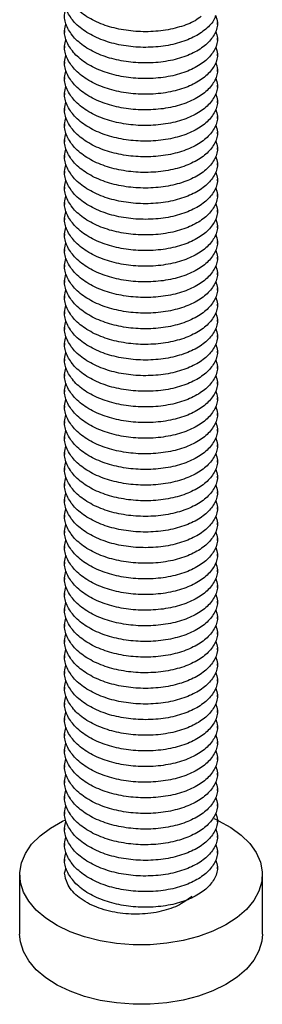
# Model space of a CAD drawing. Extents: x 62 to 779, y 269 to 530.
# Tile 7 of 8: x 705 to 737, y 269 to 397. Entities that reach past the tile are written whole.
import ezdxf

# ---------------------------------------------------------------- set-up
doc = ezdxf.new("R2010")
doc.units = 0
doc.header["$LTSCALE"] = 2
doc.layers.get('0').update_dxf_attribs({"linetype": 'CONTINUOUS'})

msp = doc.modelspace()

# ---------------------------------------------------------------- linework, layer by layer
at = {"color": 7, "linetype": 'CONTINUOUS'}
for p, q in [((731.324, 396.476), (731.324, 396.721)), ((711.324, 395.701), (711.324, 395.456)), ((731.324, 394.435), (731.324, 394.68)), ((711.324, 393.659), (711.324, 393.414)), ((731.324, 392.394), (731.324, 392.639)), ((711.324, 391.618), (711.324, 391.373)), ((711.324, 389.577), (711.324, 389.332)), ((731.324, 390.352), (731.324, 390.597)), ((731.324, 388.311), (731.324, 388.556)), ((711.324, 387.535), (711.324, 387.29)), ((731.324, 386.27), (731.324, 386.515)), ((711.324, 385.494), (711.324, 385.249)), ((731.324, 384.228), (731.324, 384.473)), ((711.324, 383.453), (711.324, 383.208)), ((731.324, 382.187), (731.324, 382.432)), ((711.324, 381.411), (711.324, 381.166)), ((711.324, 379.37), (711.324, 379.125)), ((731.324, 380.146), (731.324, 380.391)), ((731.324, 378.104), (731.324, 378.349)), ((711.324, 377.329), (711.324, 377.084)), ((731.324, 376.063), (731.324, 376.308)), ((711.324, 375.287), (711.324, 375.042)), ((731.324, 374.022), (731.324, 374.267)), ((711.324, 373.246), (711.324, 373.001)), ((731.324, 371.98), (731.324, 372.225)), ((711.324, 371.204), (711.324, 370.959)), ((711.324, 369.163), (711.324, 368.918)), ((731.324, 369.939), (731.324, 370.184)), ((731.324, 367.898), (731.324, 368.143)), ((711.324, 367.122), (711.324, 366.877)), ((731.324, 365.856), (731.324, 366.101)), ((711.324, 365.08), (711.324, 364.835)), ((731.324, 363.815), (731.324, 364.06)), ((711.324, 363.039), (711.324, 362.794)), ((731.324, 361.774), (731.324, 362.019)), ((711.324, 360.998), (711.324, 360.753)), ((731.324, 359.732), (731.324, 359.977)), ((711.324, 358.956), (711.324, 358.711)), ((731.324, 357.691), (731.324, 357.936)), ((711.324, 356.915), (711.324, 356.67)), ((711.324, 354.874), (711.324, 354.629)), ((731.324, 355.65), (731.324, 355.895)), ((731.324, 353.608), (731.324, 353.853)), ((711.324, 352.832), (711.324, 352.587)), ((731.324, 351.567), (731.324, 351.812)), ((711.324, 350.79), (711.324, 350.546)), ((731.324, 349.526), (731.324, 349.771)), ((711.324, 348.75), (711.324, 348.505)), ((731.324, 347.484), (731.324, 347.729)), ((711.324, 346.708), (711.324, 346.463)), ((711.324, 344.666), (711.324, 344.421)), ((731.324, 345.443), (731.324, 345.688)), ((731.324, 343.402), (731.324, 343.647)), ((711.324, 342.626), (711.324, 342.381)), ((731.324, 341.36), (731.324, 341.605)), ((711.324, 340.584), (711.324, 340.339)), ((731.324, 339.319), (731.324, 339.564)), ((711.324, 338.542), (711.324, 338.297)), ((731.324, 337.278), (731.324, 337.522)), ((711.324, 336.501), (711.324, 336.256)), ((711.324, 334.46), (711.324, 334.215)), ((731.324, 335.236), (731.324, 335.481)), ((731.324, 333.195), (731.324, 333.44)), ((711.324, 332.418), (711.324, 332.173)), ((731.324, 331.153), (731.324, 331.398)), ((711.324, 330.377), (711.324, 330.132)), ((731.324, 329.112), (731.324, 329.357)), ((711.324, 328.336), (711.324, 328.091)), ((731.324, 327.071), (731.324, 327.316)), ((711.324, 326.294), (711.324, 326.049)), ((731.324, 325.029), (731.324, 325.274)), ((711.324, 324.253), (711.324, 324.008)), ((731.324, 322.988), (731.324, 323.233)), ((711.324, 322.212), (711.324, 321.967)), ((711.324, 320.17), (711.324, 319.925)), ((731.324, 320.947), (731.324, 321.192)), ((731.324, 318.905), (731.324, 319.15)), ((711.324, 318.129), (711.324, 317.884)), ((731.324, 316.864), (731.324, 317.109)), ((711.324, 316.088), (711.324, 315.843)), ((731.324, 314.823), (731.324, 315.068)), ((711.324, 314.046), (711.324, 313.801)), ((731.324, 312.781), (731.324, 313.026)), ((711.324, 312.005), (711.324, 311.76)), ((711.324, 309.964), (711.324, 309.719)), ((731.324, 310.74), (731.324, 310.985)), ((731.324, 308.698), (731.324, 308.943)), ((711.324, 307.922), (711.324, 307.677)), ((731.324, 306.657), (731.324, 306.902)), ((711.324, 305.881), (711.324, 305.636)), ((731.324, 304.616), (731.324, 304.861)), ((711.324, 303.84), (711.324, 303.595)), ((731.324, 302.574), (731.324, 302.819)), ((711.324, 301.798), (711.324, 301.553)), ((711.324, 299.757), (711.324, 299.512)), ((731.324, 300.533), (731.324, 300.778)), ((731.324, 298.492), (731.324, 298.737)), ((711.324, 297.716), (711.324, 297.471)), ((711.324, 295.674), (711.324, 295.429)), ((731.324, 296.45), (731.324, 296.695)), ((731.324, 294.409), (731.324, 294.654)), ((711.324, 293.633), (711.324, 293.388)), ((730.866, 292.803), (731.27, 292.622)), ((731.324, 292.368), (731.324, 292.612)), ((711.324, 291.592), (711.324, 291.347)), ((731.324, 290.326), (731.324, 290.571)), ((711.324, 289.55), (711.324, 289.305)), ((731.324, 288.285), (731.324, 288.53)), ((711.324, 287.509), (711.324, 287.264)), ((705.449, 285.479), (705.449, 277.702)), ((711.33, 285.677), (711.515, 286.371)), ((731.324, 286.243), (731.324, 286.488)), ((737.199, 277.702), (737.199, 285.479))]:
    msp.add_line(p, q, dxfattribs=at)
at = {"color": 7, "linetype": 'CONTINUOUS', "flags": 128}
for points in [[(712.062, 278.036), (710.358, 278.853), (708.867, 279.798), (707.619, 280.855), (706.637, 282.001), (705.942, 283.215), (705.545, 284.472), (705.456, 285.75), (705.676, 287.022), (706.2, 288.264), (707.019, 289.452), (708.116, 290.563), (709.47, 291.575), (711.055, 292.468), (711.467, 292.663)], [(731.407, 292.558), (731.463, 292.531), (733.065, 291.648), (734.438, 290.644), (735.555, 289.54), (736.396, 288.358), (736.943, 287.119), (737.186, 285.848), (737.121, 284.57), (736.748, 283.31), (736.075, 282.091), (735.115, 280.939), (733.886, 279.876), (732.413, 278.921), (730.724, 278.094), (728.852, 277.41), (726.834, 276.884), (724.708, 276.525), (722.516, 276.341), (720.302, 276.334), (718.107, 276.505), (715.975, 276.851), (713.946, 277.364), (712.062, 278.036)], [(712.062, 270.259), (710.358, 271.075), (708.867, 272.021), (707.619, 273.077), (706.637, 274.223), (705.942, 275.437), (705.545, 276.695), (705.449, 277.702)], [(737.199, 277.702), (737.121, 276.792), (736.748, 275.532), (736.075, 274.314), (735.115, 273.162), (733.886, 272.098), (732.413, 271.143), (730.724, 270.316), (728.852, 269.633), (726.834, 269.107), (724.708, 268.748), (722.516, 268.563), (720.302, 268.556), (718.107, 268.727), (715.975, 269.073), (713.946, 269.587), (712.062, 270.259)]]:
    msp.add_lwpolyline(points, dxfattribs=at)
at = {"color": 7, "linetype": 'CONTINUOUS'}
for points, knots in [([(729.217, 397.553), (728.956, 397.355), (728.197, 396.781), (726.378, 396.097), (723.948, 395.588), (721.307, 395.484), (718.708, 395.764), (716.28, 396.421), (714.171, 397.442), (712.551, 398.751), (711.577, 400.231), (711.201, 401.585), (711.432, 402.408), (711.518, 402.713)], [0, 0, 0, 0, 0.0511305, 0.1486458, 0.2496124, 0.350579, 0.4480942, 0.5456095, 0.6465761, 0.7475427, 0.8450579, 0.9425732, 1, 1, 1, 1]), ([(731.055, 397.659), (731.035, 397.558), (730.919, 396.977), (730.04, 396.017), (728.483, 394.893), (726.393, 394.049), (723.944, 393.548), (721.308, 393.442), (718.708, 393.723), (716.28, 394.38), (714.171, 395.401), (712.551, 396.71), (711.577, 398.189), (711.201, 399.544), (711.432, 400.367), (711.518, 400.671)], [0, 0, 0, 0, 0.0182285, 0.1046241, 0.1880665, 0.2715088, 0.3579044, 0.4443001, 0.5277424, 0.6111848, 0.6975804, 0.783976, 0.8674184, 0.9508607, 1, 1, 1, 1]), ([(731.107, 397.631), (731.203, 397.336), (731.454, 396.564), (731.081, 395.296), (730.081, 393.972), (728.473, 392.852), (726.396, 392.007), (723.943, 391.507), (721.308, 391.401), (718.708, 391.682), (716.28, 392.338), (714.171, 393.359), (712.551, 394.669), (711.577, 396.148), (711.201, 397.503), (711.432, 398.325), (711.518, 398.63)], [0, 0, 0, 0, 0.0474329, 0.1244785, 0.2015242, 0.2759362, 0.3503482, 0.4273938, 0.5044395, 0.5788515, 0.6532634, 0.7303091, 0.8073547, 0.8817667, 0.9561787, 1, 1, 1, 1]), ([(731.107, 395.589), (731.203, 395.295), (731.454, 394.523), (731.081, 393.255), (730.081, 391.931), (728.473, 390.811), (726.396, 389.966), (723.943, 389.466), (721.308, 389.359), (718.708, 389.64), (716.28, 390.297), (714.171, 391.318), (712.551, 392.627), (711.577, 394.107), (711.201, 395.461), (711.432, 396.284), (711.518, 396.589)], [0, 0, 0, 0, 0.0474329, 0.1244785, 0.2015242, 0.2759362, 0.3503482, 0.4273938, 0.5044395, 0.5788515, 0.6532634, 0.7303091, 0.8073547, 0.8817667, 0.9561787, 1, 1, 1, 1]), ([(731.107, 393.548), (731.203, 393.254), (731.454, 392.482), (731.081, 391.213), (730.081, 389.89), (728.473, 388.769), (726.396, 387.925), (723.943, 387.424), (721.308, 387.318), (718.708, 387.599), (716.28, 388.256), (714.171, 389.277), (712.551, 390.586), (711.577, 392.065), (711.201, 393.42), (711.432, 394.242), (711.518, 394.547)], [0, 0, 0, 0, 0.0474329, 0.1244786, 0.2015242, 0.2759362, 0.3503482, 0.4273938, 0.5044395, 0.5788515, 0.6532634, 0.7303091, 0.8073548, 0.8817667, 0.9561787, 1, 1, 1, 1]), ([(731.107, 391.506), (731.203, 391.212), (731.454, 390.44), (731.081, 389.172), (730.081, 387.848), (728.473, 386.728), (726.396, 385.883), (723.943, 385.383), (721.308, 385.277), (718.708, 385.558), (716.28, 386.214), (714.171, 387.235), (712.551, 388.545), (711.577, 390.024), (711.201, 391.379), (711.432, 392.201), (711.518, 392.506)], [0, 0, 0, 0, 0.0474329, 0.1244785, 0.2015242, 0.2759362, 0.3503482, 0.4273938, 0.5044395, 0.5788515, 0.6532634, 0.7303091, 0.8073547, 0.8817667, 0.9561787, 1, 1, 1, 1]), ([(731.107, 389.465), (731.203, 389.171), (731.454, 388.399), (731.081, 387.131), (730.081, 385.807), (728.473, 384.687), (726.396, 383.842), (723.943, 383.342), (721.308, 383.235), (718.708, 383.516), (716.28, 384.173), (714.171, 385.194), (712.551, 386.503), (711.577, 387.983), (711.201, 389.337), (711.432, 390.16), (711.518, 390.465)], [0, 0, 0, 0, 0.0474329, 0.1244785, 0.2015242, 0.2759362, 0.3503482, 0.4273938, 0.5044395, 0.5788515, 0.6532634, 0.7303091, 0.8073547, 0.8817667, 0.9561787, 1, 1, 1, 1]), ([(731.107, 387.424), (731.203, 387.13), (731.454, 386.357), (731.081, 385.089), (730.081, 383.766), (728.473, 382.645), (726.396, 381.801), (723.943, 381.3), (721.308, 381.194), (718.708, 381.475), (716.28, 382.132), (714.171, 383.152), (712.551, 384.462), (711.577, 385.941), (711.201, 387.296), (711.432, 388.118), (711.518, 388.423)], [0, 0, 0, 0, 0.0474329, 0.1244786, 0.2015242, 0.2759362, 0.3503482, 0.4273938, 0.5044395, 0.5788515, 0.6532634, 0.7303091, 0.8073548, 0.8817667, 0.9561787, 1, 1, 1, 1]), ([(731.107, 385.382), (731.203, 385.088), (731.454, 384.316), (731.081, 383.048), (730.081, 381.724), (728.473, 380.604), (726.396, 379.759), (723.943, 379.259), (721.308, 379.152), (718.708, 379.434), (716.28, 380.09), (714.171, 381.111), (712.551, 382.421), (711.577, 383.9), (711.201, 385.255), (711.432, 386.077), (711.518, 386.382)], [0, 0, 0, 0, 0.0474329, 0.1244785, 0.2015242, 0.2759362, 0.3503482, 0.4273938, 0.5044395, 0.5788515, 0.6532634, 0.7303091, 0.8073547, 0.8817667, 0.9561787, 1, 1, 1, 1]), ([(731.107, 383.341), (731.203, 383.047), (731.454, 382.275), (731.081, 381.007), (730.081, 379.683), (728.473, 378.563), (726.396, 377.718), (723.943, 377.218), (721.308, 377.111), (718.708, 377.392), (716.28, 378.049), (714.171, 379.07), (712.551, 380.379), (711.577, 381.858), (711.201, 383.213), (711.432, 384.036), (711.518, 384.341)], [0, 0, 0, 0, 0.0474329, 0.1244785, 0.2015242, 0.2759362, 0.3503482, 0.4273938, 0.5044395, 0.5788515, 0.6532634, 0.7303091, 0.8073548, 0.8817667, 0.9561787, 1, 1, 1, 1]), ([(731.107, 381.3), (731.203, 381.006), (731.454, 380.233), (731.081, 378.965), (730.081, 377.642), (728.473, 376.521), (726.396, 375.677), (723.943, 375.176), (721.308, 375.07), (718.708, 375.351), (716.28, 376.008), (714.171, 377.028), (712.551, 378.338), (711.577, 379.817), (711.201, 381.172), (711.432, 381.994), (711.518, 382.299)], [0, 0, 0, 0, 0.0474329, 0.1244785, 0.2015242, 0.2759362, 0.3503482, 0.4273938, 0.5044395, 0.5788515, 0.6532634, 0.7303091, 0.8073548, 0.8817667, 0.9561787, 1, 1, 1, 1]), ([(731.107, 379.258), (731.203, 378.964), (731.454, 378.192), (731.081, 376.924), (730.081, 375.6), (728.473, 374.48), (726.396, 373.635), (723.943, 373.135), (721.308, 373.028), (718.708, 373.31), (716.28, 373.966), (714.171, 374.987), (712.551, 376.297), (711.577, 377.776), (711.201, 379.131), (711.432, 379.953), (711.518, 380.258)], [0, 0, 0, 0, 0.0474329, 0.1244785, 0.2015242, 0.2759362, 0.3503482, 0.4273938, 0.5044395, 0.5788515, 0.6532634, 0.7303091, 0.8073547, 0.8817667, 0.9561787, 1, 1, 1, 1]), ([(731.107, 377.217), (731.203, 376.923), (731.454, 376.151), (731.081, 374.883), (730.081, 373.559), (728.473, 372.439), (726.396, 371.594), (723.943, 371.094), (721.308, 370.987), (718.708, 371.268), (716.28, 371.925), (714.171, 372.946), (712.551, 374.255), (711.577, 375.734), (711.201, 377.089), (711.432, 377.912), (711.518, 378.216)], [0, 0, 0, 0, 0.0474329, 0.1244785, 0.2015242, 0.2759362, 0.3503482, 0.4273938, 0.5044395, 0.5788515, 0.6532634, 0.7303091, 0.8073548, 0.8817667, 0.9561787, 1, 1, 1, 1]), ([(731.107, 375.176), (731.203, 374.881), (731.454, 374.109), (731.081, 372.841), (730.081, 371.518), (728.473, 370.397), (726.396, 369.552), (723.943, 369.052), (721.308, 368.946), (718.708, 369.227), (716.28, 369.884), (714.171, 370.904), (712.551, 372.214), (711.577, 373.693), (711.201, 375.048), (711.432, 375.87), (711.518, 376.175)], [0, 0, 0, 0, 0.0474329, 0.1244785, 0.2015242, 0.2759362, 0.3503482, 0.4273938, 0.5044395, 0.5788515, 0.6532634, 0.7303091, 0.8073548, 0.8817667, 0.9561787, 1, 1, 1, 1]), ([(731.107, 373.134), (731.203, 372.84), (731.454, 372.068), (731.081, 370.8), (730.081, 369.476), (728.473, 368.356), (726.396, 367.511), (723.943, 367.011), (721.308, 366.904), (718.708, 367.186), (716.28, 367.842), (714.171, 368.863), (712.551, 370.173), (711.577, 371.652), (711.201, 373.006), (711.432, 373.829), (711.518, 374.134)], [0, 0, 0, 0, 0.0474329, 0.1244785, 0.2015242, 0.2759362, 0.3503482, 0.4273938, 0.5044395, 0.5788515, 0.6532634, 0.7303091, 0.8073547, 0.8817667, 0.9561787, 1, 1, 1, 1]), ([(731.107, 371.093), (731.203, 370.799), (731.454, 370.027), (731.081, 368.759), (730.081, 367.435), (728.473, 366.315), (726.396, 365.47), (723.943, 364.97), (721.308, 364.863), (718.708, 365.144), (716.28, 365.801), (714.171, 366.822), (712.551, 368.131), (711.577, 369.61), (711.201, 370.965), (711.432, 371.788), (711.518, 372.092)], [0, 0, 0, 0, 0.0474329, 0.1244785, 0.2015242, 0.2759362, 0.3503482, 0.4273938, 0.5044395, 0.5788515, 0.6532634, 0.7303091, 0.8073548, 0.8817667, 0.9561787, 1, 1, 1, 1]), ([(731.107, 369.052), (731.203, 368.757), (731.454, 367.985), (731.081, 366.717), (730.081, 365.393), (728.473, 364.273), (726.396, 363.428), (723.943, 362.928), (721.308, 362.822), (718.708, 363.103), (716.28, 363.759), (714.171, 364.78), (712.551, 366.09), (711.577, 367.569), (711.201, 368.924), (711.432, 369.746), (711.518, 370.051)], [0, 0, 0, 0, 0.0474329, 0.1244785, 0.2015242, 0.2759362, 0.3503482, 0.4273938, 0.5044395, 0.5788515, 0.6532634, 0.7303091, 0.8073548, 0.8817667, 0.9561787, 1, 1, 1, 1]), ([(731.107, 367.01), (731.203, 366.716), (731.454, 365.944), (731.081, 364.676), (730.081, 363.352), (728.473, 362.232), (726.396, 361.387), (723.943, 360.887), (721.308, 360.78), (718.708, 361.062), (716.28, 361.718), (714.171, 362.739), (712.551, 364.048), (711.577, 365.528), (711.201, 366.882), (711.432, 367.705), (711.518, 368.01)], [0, 0, 0, 0, 0.04743289, 0.12447855, 0.2015242, 0.27593619, 0.35034816, 0.42739382, 0.50443947, 0.57885146, 0.65326344, 0.7303091, 0.80735475, 0.88176673, 0.95617871, 1, 1, 1, 1]), ([(731.107, 364.969), (731.203, 364.675), (731.454, 363.903), (731.081, 362.634), (730.081, 361.311), (728.473, 360.191), (726.396, 359.346), (723.943, 358.846), (721.308, 358.739), (718.708, 359.02), (716.28, 359.677), (714.171, 360.698), (712.551, 362.007), (711.577, 363.486), (711.201, 364.841), (711.432, 365.664), (711.518, 365.968)], [0, 0, 0, 0, 0.0474329, 0.1244785, 0.2015242, 0.2759362, 0.3503482, 0.4273938, 0.5044395, 0.5788515, 0.6532634, 0.7303091, 0.8073547, 0.8817667, 0.9561787, 1, 1, 1, 1]), ([(731.107, 362.928), (731.203, 362.633), (731.454, 361.861), (731.081, 360.593), (730.081, 359.269), (728.473, 358.149), (726.396, 357.304), (723.943, 356.804), (721.308, 356.698), (718.708, 356.979), (716.28, 357.635), (714.171, 358.656), (712.551, 359.966), (711.577, 361.445), (711.201, 362.8), (711.432, 363.622), (711.518, 363.927)], [0, 0, 0, 0, 0.0474329, 0.1244785, 0.2015242, 0.2759362, 0.3503482, 0.4273938, 0.5044395, 0.5788515, 0.6532634, 0.7303091, 0.8073548, 0.8817667, 0.9561787, 1, 1, 1, 1]), ([(731.107, 360.886), (731.203, 360.592), (731.454, 359.82), (731.081, 358.552), (730.081, 357.228), (728.473, 356.108), (726.396, 355.263), (723.943, 354.763), (721.308, 354.656), (718.708, 354.937), (716.28, 355.594), (714.171, 356.615), (712.551, 357.924), (711.577, 359.404), (711.201, 360.758), (711.432, 361.581), (711.518, 361.886)], [0, 0, 0, 0, 0.0474329, 0.1244785, 0.2015242, 0.2759362, 0.3503482, 0.4273938, 0.5044395, 0.5788515, 0.6532634, 0.7303091, 0.8073547, 0.8817667, 0.9561787, 1, 1, 1, 1]), ([(731.107, 358.845), (731.203, 358.551), (731.454, 357.779), (731.081, 356.51), (730.081, 355.187), (728.473, 354.067), (726.396, 353.222), (723.943, 352.721), (721.308, 352.615), (718.708, 352.896), (716.28, 353.553), (714.171, 354.574), (712.551, 355.883), (711.577, 357.362), (711.201, 358.717), (711.432, 359.539), (711.518, 359.844)], [0, 0, 0, 0, 0.0474329, 0.1244785, 0.2015242, 0.2759362, 0.3503482, 0.4273938, 0.5044395, 0.5788515, 0.6532634, 0.7303091, 0.8073547, 0.8817667, 0.9561787, 1, 1, 1, 1]), ([(731.107, 356.804), (731.203, 356.509), (731.454, 355.737), (731.081, 354.469), (730.081, 353.145), (728.473, 352.025), (726.396, 351.18), (723.943, 350.68), (721.308, 350.574), (718.708, 350.855), (716.28, 351.511), (714.171, 352.532), (712.551, 353.842), (711.577, 355.321), (711.201, 356.676), (711.432, 357.498), (711.518, 357.803)], [0, 0, 0, 0, 0.0474329, 0.1244785, 0.2015242, 0.2759362, 0.3503482, 0.4273938, 0.5044395, 0.5788515, 0.6532634, 0.7303091, 0.8073548, 0.8817667, 0.9561787, 1, 1, 1, 1]), ([(731.107, 354.762), (731.203, 354.468), (731.454, 353.696), (731.081, 352.428), (730.081, 351.104), (728.473, 349.984), (726.396, 349.139), (723.943, 348.639), (721.308, 348.532), (718.708, 348.813), (716.28, 349.47), (714.171, 350.491), (712.551, 351.8), (711.577, 353.28), (711.201, 354.634), (711.432, 355.457), (711.518, 355.762)], [0, 0, 0, 0, 0.0474329, 0.1244785, 0.2015242, 0.2759362, 0.3503482, 0.4273938, 0.5044395, 0.5788515, 0.6532634, 0.7303091, 0.8073547, 0.8817667, 0.9561787, 1, 1, 1, 1]), ([(731.107, 352.721), (731.203, 352.427), (731.454, 351.654), (731.081, 350.386), (730.081, 349.063), (728.473, 347.942), (726.396, 347.098), (723.943, 346.597), (721.308, 346.491), (718.708, 346.772), (716.28, 347.429), (714.171, 348.449), (712.551, 349.759), (711.577, 351.238), (711.201, 352.593), (711.432, 353.415), (711.518, 353.72)], [0, 0, 0, 0, 0.0474329, 0.1244785, 0.2015242, 0.2759362, 0.3503482, 0.4273938, 0.5044395, 0.5788515, 0.6532634, 0.7303091, 0.8073547, 0.8817667, 0.9561787, 1, 1, 1, 1]), ([(731.107, 350.679), (731.203, 350.385), (731.454, 349.613), (731.081, 348.345), (730.081, 347.021), (728.473, 345.901), (726.396, 345.056), (723.943, 344.556), (721.308, 344.45), (718.708, 344.731), (716.28, 345.387), (714.171, 346.408), (712.551, 347.718), (711.577, 349.197), (711.201, 350.552), (711.432, 351.374), (711.518, 351.679)], [0, 0, 0, 0, 0.0474329, 0.1244785, 0.2015242, 0.2759362, 0.3503482, 0.4273938, 0.5044395, 0.5788515, 0.6532634, 0.7303091, 0.8073548, 0.8817667, 0.9561787, 1, 1, 1, 1]), ([(731.107, 348.638), (731.203, 348.344), (731.454, 347.572), (731.081, 346.304), (730.081, 344.98), (728.473, 343.86), (726.396, 343.015), (723.943, 342.515), (721.308, 342.408), (718.708, 342.689), (716.28, 343.346), (714.171, 344.367), (712.551, 345.676), (711.577, 347.155), (711.201, 348.51), (711.432, 349.333), (711.518, 349.638)], [0, 0, 0, 0, 0.0474329, 0.1244785, 0.2015242, 0.2759362, 0.3503482, 0.4273938, 0.5044395, 0.5788515, 0.6532634, 0.7303091, 0.8073547, 0.8817667, 0.9561787, 1, 1, 1, 1]), ([(731.107, 346.597), (731.203, 346.303), (731.454, 345.53), (731.081, 344.262), (730.081, 342.939), (728.473, 341.818), (726.396, 340.974), (723.943, 340.473), (721.308, 340.367), (718.708, 340.648), (716.28, 341.305), (714.171, 342.325), (712.551, 343.635), (711.577, 345.114), (711.201, 346.469), (711.432, 347.291), (711.518, 347.596)], [0, 0, 0, 0, 0.0474329, 0.1244785, 0.2015242, 0.2759362, 0.3503482, 0.4273938, 0.5044395, 0.5788515, 0.6532634, 0.7303091, 0.8073547, 0.8817667, 0.9561787, 1, 1, 1, 1]), ([(731.107, 344.555), (731.203, 344.261), (731.454, 343.489), (731.081, 342.221), (730.081, 340.897), (728.473, 339.777), (726.396, 338.932), (723.943, 338.432), (721.308, 338.325), (718.708, 338.607), (716.28, 339.263), (714.171, 340.284), (712.551, 341.594), (711.577, 343.073), (711.201, 344.428), (711.432, 345.25), (711.518, 345.555)], [0, 0, 0, 0, 0.0474329, 0.1244785, 0.2015242, 0.2759362, 0.3503482, 0.4273938, 0.5044395, 0.5788515, 0.6532634, 0.7303091, 0.8073548, 0.8817667, 0.9561787, 1, 1, 1, 1]), ([(731.107, 342.514), (731.203, 342.22), (731.454, 341.448), (731.081, 340.18), (730.081, 338.856), (728.473, 337.736), (726.396, 336.891), (723.943, 336.391), (721.308, 336.284), (718.708, 336.565), (716.28, 337.222), (714.171, 338.243), (712.551, 339.552), (711.577, 341.031), (711.201, 342.386), (711.432, 343.209), (711.518, 343.513)], [0, 0, 0, 0, 0.0474329, 0.1244785, 0.2015242, 0.2759362, 0.3503482, 0.4273938, 0.5044395, 0.5788515, 0.6532634, 0.7303091, 0.8073547, 0.8817667, 0.9561787, 1, 1, 1, 1]), ([(731.107, 340.473), (731.203, 340.178), (731.454, 339.406), (731.081, 338.138), (730.081, 336.815), (728.473, 335.694), (726.396, 334.849), (723.943, 334.349), (721.308, 334.243), (718.708, 334.524), (716.28, 335.181), (714.171, 336.201), (712.551, 337.511), (711.577, 338.99), (711.201, 340.345), (711.432, 341.167), (711.518, 341.472)], [0, 0, 0, 0, 0.0474329, 0.1244785, 0.2015242, 0.2759362, 0.3503482, 0.4273938, 0.5044395, 0.5788515, 0.6532634, 0.7303091, 0.8073547, 0.8817667, 0.9561787, 1, 1, 1, 1]), ([(731.107, 338.431), (731.203, 338.137), (731.454, 337.365), (731.081, 336.097), (730.081, 334.773), (728.473, 333.653), (726.396, 332.808), (723.943, 332.308), (721.308, 332.201), (718.708, 332.483), (716.28, 333.139), (714.171, 334.16), (712.551, 335.47), (711.577, 336.949), (711.201, 338.303), (711.432, 339.126), (711.518, 339.431)], [0, 0, 0, 0, 0.0474329, 0.1244785, 0.2015242, 0.2759362, 0.3503482, 0.4273938, 0.5044395, 0.5788515, 0.6532634, 0.7303091, 0.8073548, 0.8817667, 0.9561787, 1, 1, 1, 1]), ([(731.107, 336.39), (731.203, 336.096), (731.454, 335.324), (731.081, 334.056), (730.081, 332.732), (728.473, 331.612), (726.396, 330.767), (723.943, 330.267), (721.308, 330.16), (718.708, 330.441), (716.28, 331.098), (714.171, 332.119), (712.551, 333.428), (711.577, 334.907), (711.201, 336.262), (711.432, 337.085), (711.518, 337.389)], [0, 0, 0, 0, 0.0474329, 0.1244785, 0.2015242, 0.2759362, 0.3503482, 0.4273938, 0.5044395, 0.5788515, 0.6532634, 0.7303091, 0.8073548, 0.8817667, 0.9561787, 1, 1, 1, 1]), ([(731.107, 334.349), (731.203, 334.054), (731.454, 333.282), (731.081, 332.014), (730.081, 330.69), (728.473, 329.57), (726.396, 328.725), (723.943, 328.225), (721.308, 328.119), (718.708, 328.4), (716.28, 329.056), (714.171, 330.077), (712.551, 331.387), (711.577, 332.866), (711.201, 334.221), (711.432, 335.043), (711.518, 335.348)], [0, 0, 0, 0, 0.0474329, 0.1244785, 0.2015242, 0.2759362, 0.3503482, 0.4273938, 0.5044395, 0.5788515, 0.6532634, 0.7303091, 0.8073547, 0.8817667, 0.9561787, 1, 1, 1, 1]), ([(731.107, 332.307), (731.203, 332.013), (731.454, 331.241), (731.081, 329.973), (730.081, 328.649), (728.473, 327.529), (726.396, 326.684), (723.943, 326.184), (721.308, 326.077), (718.708, 326.359), (716.28, 327.015), (714.171, 328.036), (712.551, 329.345), (711.577, 330.825), (711.201, 332.179), (711.432, 333.002), (711.518, 333.307)], [0, 0, 0, 0, 0.0474329, 0.1244785, 0.2015242, 0.2759362, 0.3503482, 0.4273938, 0.5044395, 0.5788515, 0.6532634, 0.7303091, 0.8073548, 0.8817667, 0.9561787, 1, 1, 1, 1]), ([(731.107, 330.266), (731.203, 329.972), (731.454, 329.2), (731.081, 327.931), (730.081, 326.608), (728.473, 325.488), (726.396, 324.643), (723.943, 324.143), (721.308, 324.036), (718.708, 324.317), (716.28, 324.974), (714.171, 325.995), (712.551, 327.304), (711.577, 328.783), (711.201, 330.138), (711.432, 330.961), (711.518, 331.265)], [0, 0, 0, 0, 0.0474329, 0.1244785, 0.2015242, 0.2759362, 0.3503482, 0.4273938, 0.5044395, 0.5788515, 0.6532634, 0.7303091, 0.8073548, 0.8817667, 0.9561787, 1, 1, 1, 1]), ([(731.107, 328.225), (731.203, 327.93), (731.454, 327.158), (731.081, 325.89), (730.081, 324.566), (728.473, 323.446), (726.396, 322.601), (723.943, 322.101), (721.308, 321.995), (718.708, 322.276), (716.28, 322.932), (714.171, 323.953), (712.551, 325.263), (711.577, 326.742), (711.201, 328.097), (711.432, 328.919), (711.518, 329.224)], [0, 0, 0, 0, 0.04743289, 0.12447855, 0.2015242, 0.27593619, 0.35034816, 0.42739382, 0.50443947, 0.57885146, 0.65326344, 0.7303091, 0.80735475, 0.88176673, 0.95617871, 1, 1, 1, 1]), ([(731.107, 326.183), (731.203, 325.889), (731.454, 325.117), (731.081, 323.849), (730.081, 322.525), (728.473, 321.405), (726.396, 320.56), (723.943, 320.06), (721.308, 319.953), (718.708, 320.234), (716.28, 320.891), (714.171, 321.912), (712.551, 323.221), (711.577, 324.701), (711.201, 326.055), (711.432, 326.878), (711.518, 327.183)], [0, 0, 0, 0, 0.0474329, 0.1244785, 0.2015242, 0.2759362, 0.3503482, 0.4273938, 0.5044395, 0.5788515, 0.6532634, 0.7303091, 0.8073548, 0.8817667, 0.9561787, 1, 1, 1, 1]), ([(731.107, 324.142), (731.203, 323.848), (731.454, 323.076), (731.081, 321.807), (730.081, 320.484), (728.473, 319.364), (726.396, 318.519), (723.943, 318.019), (721.308, 317.912), (718.708, 318.193), (716.28, 318.85), (714.171, 319.871), (712.551, 321.18), (711.577, 322.659), (711.201, 324.014), (711.432, 324.836), (711.518, 325.141)], [0, 0, 0, 0, 0.0474329, 0.1244785, 0.2015242, 0.2759362, 0.3503482, 0.4273938, 0.5044395, 0.5788515, 0.6532634, 0.7303091, 0.8073548, 0.8817667, 0.9561787, 1, 1, 1, 1]), ([(731.107, 322.101), (731.203, 321.806), (731.454, 321.034), (731.081, 319.766), (730.081, 318.442), (728.473, 317.322), (726.396, 316.477), (723.943, 315.977), (721.308, 315.871), (718.708, 316.152), (716.28, 316.808), (714.171, 317.829), (712.551, 319.139), (711.577, 320.618), (711.201, 321.973), (711.432, 322.795), (711.518, 323.1)], [0, 0, 0, 0, 0.04743289, 0.12447855, 0.2015242, 0.27593619, 0.35034816, 0.42739382, 0.50443947, 0.57885146, 0.65326344, 0.7303091, 0.80735475, 0.88176673, 0.95617871, 1, 1, 1, 1]), ([(731.107, 320.059), (731.203, 319.765), (731.454, 318.993), (731.081, 317.725), (730.081, 316.401), (728.473, 315.281), (726.396, 314.436), (723.943, 313.936), (721.308, 313.829), (718.708, 314.11), (716.28, 314.767), (714.171, 315.788), (712.551, 317.097), (711.577, 318.577), (711.201, 319.931), (711.432, 320.754), (711.518, 321.059)], [0, 0, 0, 0, 0.0474329, 0.1244785, 0.2015242, 0.2759362, 0.3503482, 0.4273938, 0.5044395, 0.5788515, 0.6532634, 0.7303091, 0.8073548, 0.8817667, 0.9561787, 1, 1, 1, 1]), ([(731.107, 318.018), (731.203, 317.724), (731.454, 316.951), (731.081, 315.683), (730.081, 314.36), (728.473, 313.239), (726.396, 312.395), (723.943, 311.894), (721.308, 311.788), (718.708, 312.069), (716.28, 312.726), (714.171, 313.746), (712.551, 315.056), (711.577, 316.535), (711.201, 317.89), (711.432, 318.712), (711.518, 319.017)], [0, 0, 0, 0, 0.0474329, 0.1244786, 0.2015242, 0.2759362, 0.3503482, 0.4273938, 0.5044395, 0.5788515, 0.6532634, 0.7303091, 0.8073547, 0.8817667, 0.9561787, 1, 1, 1, 1]), ([(731.107, 315.976), (731.203, 315.682), (731.454, 314.91), (731.081, 313.642), (730.081, 312.318), (728.473, 311.198), (726.396, 310.353), (723.943, 309.853), (721.308, 309.747), (718.708, 310.028), (716.28, 310.684), (714.171, 311.705), (712.551, 313.015), (711.577, 314.494), (711.201, 315.849), (711.432, 316.671), (711.518, 316.976)], [0, 0, 0, 0, 0.0474329, 0.1244786, 0.2015242, 0.2759362, 0.3503482, 0.4273938, 0.5044395, 0.5788515, 0.6532634, 0.7303091, 0.8073547, 0.8817667, 0.9561787, 1, 1, 1, 1]), ([(731.107, 313.935), (731.203, 313.641), (731.454, 312.869), (731.081, 311.601), (730.081, 310.277), (728.473, 309.157), (726.396, 308.312), (723.943, 307.812), (721.308, 307.705), (718.708, 307.986), (716.28, 308.643), (714.171, 309.664), (712.551, 310.973), (711.577, 312.452), (711.201, 313.807), (711.432, 314.63), (711.518, 314.935)], [0, 0, 0, 0, 0.0474329, 0.1244786, 0.2015242, 0.2759362, 0.3503482, 0.4273938, 0.5044395, 0.5788515, 0.6532634, 0.7303091, 0.8073547, 0.8817667, 0.9561787, 1, 1, 1, 1]), ([(731.107, 311.894), (731.203, 311.6), (731.454, 310.827), (731.081, 309.559), (730.081, 308.236), (728.473, 307.115), (726.396, 306.271), (723.943, 305.77), (721.308, 305.664), (718.708, 305.945), (716.28, 306.602), (714.171, 307.622), (712.551, 308.932), (711.577, 310.411), (711.201, 311.766), (711.432, 312.588), (711.518, 312.893)], [0, 0, 0, 0, 0.0474329, 0.1244785, 0.2015242, 0.2759362, 0.3503482, 0.4273938, 0.5044395, 0.5788515, 0.6532634, 0.7303091, 0.8073547, 0.8817667, 0.9561787, 1, 1, 1, 1]), ([(731.107, 309.852), (731.203, 309.558), (731.454, 308.786), (731.081, 307.518), (730.081, 306.194), (728.473, 305.074), (726.396, 304.229), (723.943, 303.729), (721.308, 303.622), (718.708, 303.904), (716.28, 304.56), (714.171, 305.581), (712.551, 306.891), (711.577, 308.37), (711.201, 309.725), (711.432, 310.547), (711.518, 310.852)], [0, 0, 0, 0, 0.0474329, 0.1244785, 0.2015242, 0.2759362, 0.3503482, 0.4273938, 0.5044395, 0.5788515, 0.6532634, 0.7303091, 0.8073548, 0.8817667, 0.9561787, 1, 1, 1, 1]), ([(731.107, 307.811), (731.203, 307.517), (731.454, 306.745), (731.081, 305.477), (730.081, 304.153), (728.473, 303.033), (726.396, 302.188), (723.943, 301.688), (721.308, 301.581), (718.708, 301.862), (716.28, 302.519), (714.171, 303.54), (712.551, 304.849), (711.577, 306.328), (711.201, 307.683), (711.432, 308.506), (711.518, 308.811)], [0, 0, 0, 0, 0.0474329, 0.1244785, 0.2015242, 0.2759362, 0.3503482, 0.4273938, 0.5044395, 0.5788515, 0.6532634, 0.7303091, 0.8073548, 0.8817667, 0.9561787, 1, 1, 1, 1]), ([(731.107, 305.77), (731.203, 305.475), (731.454, 304.703), (731.081, 303.435), (730.081, 302.112), (728.473, 300.991), (726.396, 300.147), (723.943, 299.646), (721.308, 299.54), (718.708, 299.821), (716.28, 300.478), (714.171, 301.498), (712.551, 302.808), (711.577, 304.287), (711.201, 305.642), (711.432, 306.464), (711.518, 306.769)], [0, 0, 0, 0, 0.0474329, 0.1244786, 0.2015242, 0.2759362, 0.3503482, 0.4273938, 0.5044395, 0.5788515, 0.6532634, 0.7303091, 0.8073547, 0.8817667, 0.9561787, 1, 1, 1, 1]), ([(731.107, 303.728), (731.203, 303.434), (731.454, 302.662), (731.081, 301.394), (730.081, 300.07), (728.473, 298.95), (726.396, 298.105), (723.943, 297.605), (721.308, 297.498), (718.708, 297.78), (716.28, 298.436), (714.171, 299.457), (712.551, 300.767), (711.577, 302.246), (711.201, 303.601), (711.432, 304.423), (711.518, 304.728)], [0, 0, 0, 0, 0.0474329, 0.1244786, 0.2015242, 0.2759362, 0.3503482, 0.4273938, 0.5044395, 0.5788515, 0.6532634, 0.7303091, 0.8073547, 0.8817667, 0.9561787, 1, 1, 1, 1]), ([(731.107, 301.687), (731.203, 301.393), (731.454, 300.621), (731.081, 299.353), (730.081, 298.029), (728.473, 296.909), (726.396, 296.064), (723.943, 295.564), (721.308, 295.457), (718.708, 295.738), (716.28, 296.395), (714.171, 297.416), (712.551, 298.725), (711.577, 300.204), (711.201, 301.559), (711.432, 302.382), (711.518, 302.686)], [0, 0, 0, 0, 0.0474329, 0.1244786, 0.2015242, 0.2759362, 0.3503482, 0.4273938, 0.5044395, 0.5788515, 0.6532634, 0.7303091, 0.8073547, 0.8817667, 0.9561787, 1, 1, 1, 1]), ([(731.107, 299.646), (731.203, 299.351), (731.454, 298.579), (731.081, 297.311), (730.081, 295.988), (728.473, 294.867), (726.396, 294.022), (723.943, 293.522), (721.308, 293.416), (718.708, 293.697), (716.28, 294.353), (714.171, 295.374), (712.551, 296.684), (711.577, 298.163), (711.201, 299.518), (711.432, 300.34), (711.518, 300.645)], [0, 0, 0, 0, 0.0474329, 0.1244786, 0.2015242, 0.2759362, 0.3503482, 0.4273938, 0.5044395, 0.5788515, 0.6532634, 0.7303091, 0.8073547, 0.8817667, 0.9561787, 1, 1, 1, 1]), ([(731.107, 297.604), (731.203, 297.31), (731.454, 296.538), (731.081, 295.27), (730.081, 293.946), (728.473, 292.826), (726.396, 291.981), (723.943, 291.481), (721.308, 291.374), (718.708, 291.656), (716.28, 292.312), (714.171, 293.333), (712.551, 294.643), (711.577, 296.122), (711.201, 297.476), (711.432, 298.299), (711.518, 298.604)], [0, 0, 0, 0, 0.0474329, 0.1244785, 0.2015242, 0.2759362, 0.3503482, 0.4273938, 0.5044395, 0.5788515, 0.6532634, 0.7303091, 0.8073548, 0.8817667, 0.9561787, 1, 1, 1, 1]), ([(731.107, 295.563), (731.203, 295.269), (731.454, 294.497), (731.081, 293.228), (730.081, 291.905), (728.473, 290.785), (726.396, 289.94), (723.943, 289.44), (721.308, 289.333), (718.708, 289.614), (716.28, 290.271), (714.171, 291.292), (712.551, 292.601), (711.577, 294.08), (711.201, 295.435), (711.432, 296.258), (711.518, 296.562)], [0, 0, 0, 0, 0.0474329, 0.1244785, 0.2015242, 0.2759362, 0.3503482, 0.4273938, 0.5044395, 0.5788515, 0.6532634, 0.7303091, 0.8073548, 0.8817667, 0.9561787, 1, 1, 1, 1]), ([(731.107, 293.522), (731.203, 293.227), (731.454, 292.455), (731.081, 291.187), (730.081, 289.863), (728.473, 288.743), (726.396, 287.898), (723.943, 287.398), (721.308, 287.292), (718.708, 287.573), (716.28, 288.229), (714.171, 289.25), (712.551, 290.56), (711.577, 292.039), (711.201, 293.394), (711.432, 294.216), (711.518, 294.521)], [0, 0, 0, 0, 0.0474329, 0.1244786, 0.2015242, 0.2759362, 0.3503482, 0.4273938, 0.5044395, 0.5788515, 0.6532634, 0.7303091, 0.8073547, 0.8817667, 0.9561787, 1, 1, 1, 1]), ([(731.107, 291.48), (731.203, 291.186), (731.454, 290.414), (731.081, 289.146), (730.081, 287.822), (728.473, 286.702), (726.396, 285.857), (723.943, 285.357), (721.308, 285.25), (718.708, 285.532), (716.28, 286.188), (714.171, 287.209), (712.551, 288.518), (711.577, 289.998), (711.201, 291.352), (711.432, 292.175), (711.518, 292.48)], [0, 0, 0, 0, 0.0474329, 0.1244786, 0.2015242, 0.2759362, 0.3503482, 0.4273938, 0.5044395, 0.5788515, 0.6532634, 0.7303091, 0.8073547, 0.8817667, 0.9561787, 1, 1, 1, 1]), ([(731.107, 289.439), (731.203, 289.145), (731.454, 288.373), (731.081, 287.104), (730.081, 285.781), (728.473, 284.661), (726.396, 283.816), (723.943, 283.316), (721.308, 283.209), (718.708, 283.49), (716.28, 284.147), (714.171, 285.168), (712.551, 286.477), (711.577, 287.956), (711.201, 289.311), (711.432, 290.134), (711.518, 290.438)], [0, 0, 0, 0, 0.0474329, 0.1244786, 0.2015242, 0.2759362, 0.3503482, 0.4273938, 0.5044395, 0.5788515, 0.6532634, 0.7303091, 0.8073547, 0.8817667, 0.9561787, 1, 1, 1, 1]), ([(731.107, 287.398), (731.203, 287.103), (731.454, 286.331), (731.081, 285.063), (730.081, 283.739), (728.473, 282.619), (726.396, 281.774), (723.943, 281.274), (721.308, 281.168), (718.708, 281.449), (716.28, 282.105), (714.171, 283.126), (712.551, 284.436), (711.577, 285.915), (711.201, 287.27), (711.432, 288.092), (711.518, 288.397)], [0, 0, 0, 0, 0.0474329, 0.1244786, 0.2015242, 0.2759362, 0.3503482, 0.4273938, 0.5044395, 0.5788515, 0.6532634, 0.7303091, 0.8073547, 0.8817667, 0.9561787, 1, 1, 1, 1]), ([(727.954, 282.631), (727.378, 282.204), (726.222, 281.346), (723.663, 280.542), (720.787, 280.225), (717.82, 280.495), (715.075, 281.302), (712.877, 282.614), (711.604, 284.162), (711.412, 285.223), (711.33, 285.677)], [0, 0, 0, 0, 0.12059399, 0.24203247, 0.36822701, 0.49443174, 0.62439354, 0.76112315, 0.89783511, 1, 1, 1, 1])]:
    msp.add_open_spline(points, degree=3, knots=knots, dxfattribs=at)

doc.saveas('drawing.dxf')
